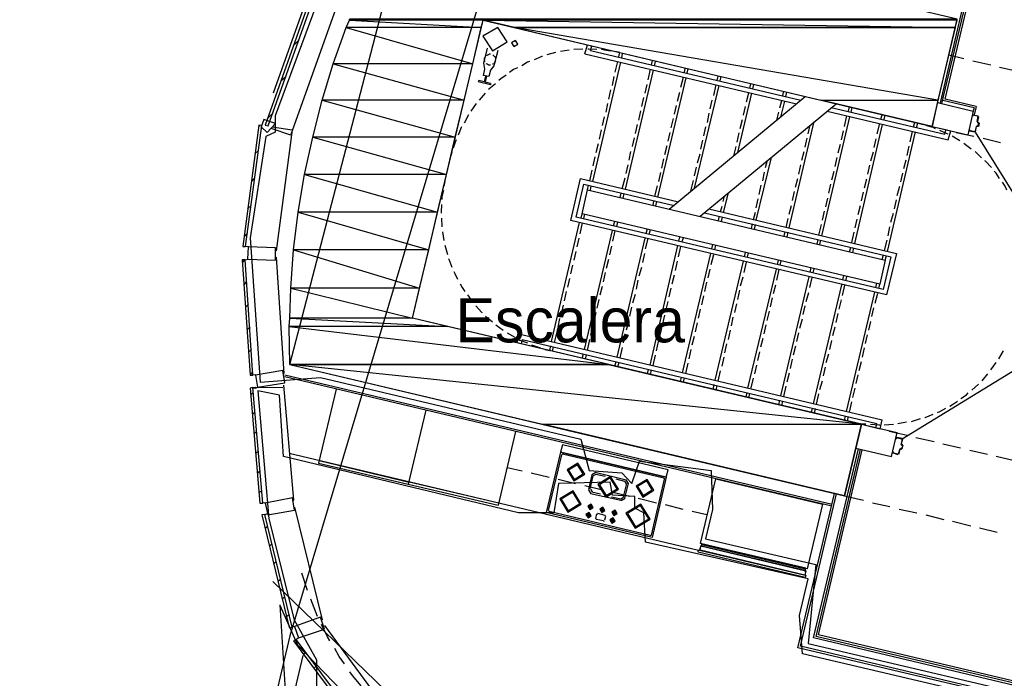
# Model space of a CAD drawing. Header units: feet. Extents: x -79 to 198, y -22 to 181.
# Tile 100 of 164: x 21 to 48, y 112 to 130. Entities that reach past the tile are written whole.
import ezdxf
from ezdxf.enums import TextEntityAlignment as Align

# ---------------------------------------------------------------- set-up
doc = ezdxf.new("R2010")
doc.units = ezdxf.units.FT
for name, color, linetype in [('A-AREA-COMUN', 252, 'CONTINUOUS'), ('A-AREA-UNIDAD', 30, 'CONTINUOUS'), ('A-LINEA', 7, 'CONTINUOUS'), ('A-MURO-CONCRETO', 8, 'CONTINUOUS'), ('A-NOMBRE-ESPACIO', 2, 'CONTINUOUS')]:
    doc.layers.add(name, color=color, linetype=linetype)

msp = doc.modelspace()

# ---------------------------------------------------------------- linework, layer by layer
at = {"layer": 'A-AREA-COMUN'}
msp.add_lwpolyline([(29.28, 131.0933), (27.968, 127.5378), (27.968, 127.0933), (27.712, 126.9689), (27.28, 124.2133), (27.552, 120.2844), (29.2, 120.4089), (36.288, 118.7378), (36.512, 117.8844), (37.408, 117.8133), (37.68, 117.5289), (37.888, 118.1333), (39.84, 117.8844), (39.872, 116.8178), (39.68, 116.0178), (42.688, 115.3244), (42.48, 113.1733), (60.16, 109.0133)], dxfattribs=at)
at = {"layer": 'A-AREA-UNIDAD'}
msp.add_lwpolyline([(59.92, 108.7644), (42.32, 112.8889), (42.24, 113.9378), (42.48, 114.9333), (38.048, 115.9289), (38, 116.7289), (37.76, 116.8533), (37.76, 117.1733), (37.152, 117.2089), (37.088, 117.5644), (35.68, 117.5289), (35.552, 116.7289), (34.592, 116.7289), (28.192, 118.2578), (28.08, 119.9289), (27.488, 120.0533), (27.792, 116.5689), (28.48, 113.8133), (29.088, 112.7289), (29.088, 112.0178)], dxfattribs=at)
at = {"layer": 'A-LINEA'}
for p, q in [((36.6881, 141.2357), (28.3665, 113.3809)), ((36.6881, 141.2357), (28.3665, 113.3809)), ((36.6881, 141.2357), (28.3665, 113.3809)), ((31.7159, 133.6567), (28.3582, 120.754)), ((46.08, 127.8844), (47.4267, 133.6044)), ((46.12, 127.8711), (47.4667, 133.5378)), ((46.2133, 127.9911), (47.5067, 133.4711)), ((27.92, 128.1644), (28.9067, 130.9378)), ((28.3867, 127.0044), (29.6667, 130.5911)), ((28.48, 129.4711), (28.6133, 129.6044)), ((34.0267, 129.3111), (33.92, 128.8978)), ((35.6, 129.2578), (35.36, 129.1911)), ((35.9733, 129.3244), (35.7333, 129.2844)), ((36.3467, 129.3511), (36.0933, 129.3378)), ((36.4, 129.2178), (36.4667, 129.4711)), ((36.5467, 129.3111), (36.5867, 129.4311)), ((36.5467, 129.3111), (42.28, 127.9644)), ((37.3467, 129.2578), (37.2133, 129.2844)), ((37.32, 129.1378), (37.3467, 129.2578)), ((36.4, 129.2178), (42.16, 127.8578)), ((36.6133, 125.7511), (37.3733, 128.9911)), ((37.2267, 128.7244), (37.2933, 129.0178)), ((37.4, 129.1111), (37.4267, 129.2311)), ((38.2133, 128.9244), (38.24, 129.0444)), ((38.2933, 128.8978), (38.32, 129.0178)), ((46.3067, 129.1911), (46.72, 129.0978)), ((46.96, 129.0311), (47.4533, 128.9244)), ((33.6667, 128.8044), (33.6267, 128.6311)), ((37.5067, 125.5378), (38.2667, 128.7778)), ((38.12, 128.5111), (38.1867, 128.8044)), ((39.1067, 128.7111), (39.1333, 128.8311)), ((39.1867, 128.6978), (39.2133, 128.8178)), ((47.6933, 128.8578), (48.1867, 128.7511)), ((28.12, 128.4844), (28.2533, 128.6044)), ((33.7867, 128.6044), (33.6267, 128.6311)), ((33.6933, 128.6178), (33.6533, 128.4578)), ((33.72, 128.6178), (33.68, 128.4578)), ((37.1467, 128.3644), (37.2, 128.6044)), ((38.3867, 125.3244), (39.16, 128.5644)), ((39.0133, 128.3111), (39.08, 128.5911)), ((40, 128.4978), (40.0267, 128.6178)), ((40.08, 128.4844), (40.1067, 128.6044)), ((37.0533, 127.9911), (37.1067, 128.2444)), ((38.04, 128.1511), (38.0933, 128.3911)), ((38.92, 127.9378), (38.9867, 128.1778)), ((39.3867, 125.5644), (40.0533, 128.3644)), ((39.9067, 128.0844), (39.9733, 128.3778)), ((40.8933, 128.2844), (40.92, 128.4044)), ((40.9733, 128.2711), (41, 128.3911)), ((41.7867, 128.0844), (41.8133, 128.2044)), ((41.8667, 128.0578), (41.8933, 128.1778)), ((33.68, 128.1511), (33.52, 127.9644)), ((37.9467, 127.7911), (38, 128.0311)), ((38.6933, 124.9911), (42.4, 128.0578)), ((39.8133, 127.7244), (39.8667, 127.9644)), ((40.56, 126.5378), (40.9467, 128.1511)), ((40.8, 127.9111), (40.8667, 128.1644)), ((41.7067, 127.7511), (41.76, 127.9511)), ((41.7333, 127.4978), (41.84, 127.9378)), ((47, 127.7511), (46.1467, 127.9511)), ((47.0533, 127.7911), (46.2133, 127.9911)), ((33.44, 127.8711), (33.2933, 127.6578)), ((36.9733, 127.6311), (37.0267, 127.8711)), ((37.8667, 127.4178), (37.92, 127.6711)), ((38.84, 127.5778), (38.8933, 127.8178)), ((39.5333, 124.8044), (43.24, 127.8578)), ((40.72, 127.5511), (40.7733, 127.7911)), ((41.6267, 127.4178), (41.68, 127.6311)), ((43, 127.6578), (46.2933, 126.8844)), ((43.1067, 127.7644), (46.2, 127.0311)), ((43.5733, 127.6578), (43.6, 127.7778)), ((43.6533, 127.6311), (43.68, 127.7644)), ((46, 127.8978), (46.9733, 127.6578)), ((46.9733, 127.6578), (46.8267, 127.0178)), ((47, 127.7511), (46.9733, 127.6711)), ((47.0533, 127.7911), (47, 127.5644)), ((27.7733, 127.4844), (27.9067, 127.6178)), ((33.2267, 127.5644), (33.1067, 127.3378)), ((36.88, 127.2711), (36.9333, 127.5111)), ((38.7467, 127.2044), (38.8133, 127.4578)), ((39.7333, 127.3511), (39.7867, 127.6044)), ((40.6267, 127.1911), (40.6933, 127.4311)), ((41.96, 124.4844), (42.64, 127.3778)), ((42.8533, 124.2711), (43.6133, 127.5111)), ((43.4667, 127.2444), (43.5333, 127.5378)), ((44.4533, 127.4444), (44.4933, 127.5644)), ((44.5467, 127.4311), (44.5733, 127.5511)), ((46.9733, 127.5644), (47.12, 127.5244)), ((46.9733, 127.5511), (46.9733, 127.5511)), ((47.0805, 127.3757), (47.0954, 127.3516)), ((47.0933, 127.3644), (47.1333, 127.3511)), ((47.1067, 127.5244), (47.1067, 127.5244)), ((27.52, 127.2444), (27.5467, 127.2711)), ((28.3867, 127.0044), (27.8533, 127.1911)), ((36.8, 126.8978), (36.8533, 127.1511)), ((37.7733, 127.0578), (37.8267, 127.2978)), ((39.64, 126.9911), (39.6933, 127.2311)), ((42.48, 127.0444), (42.5333, 127.2844)), ((43.3867, 126.8844), (43.44, 127.1244)), ((43.7467, 124.0578), (44.5067, 127.2978)), ((44.36, 127.0444), (44.4267, 127.3244)), ((44.64, 123.8444), (45.4, 127.0978)), ((45.2533, 126.8311), (45.32, 127.1111)), ((45.3467, 127.2311), (45.3867, 127.3511)), ((45.4267, 127.2178), (45.4667, 127.3378)), ((45.5867, 127.2978), (45.4667, 127.3378)), ((45.8533, 127.2444), (46.8267, 127.0178)), ((45.8533, 127.2444), (46.2667, 127.1511)), ((46.2, 127.0311), (46.2267, 127.1511)), ((46.2267, 127.1511), (46.36, 127.1244)), ((46.2933, 126.8844), (46.36, 127.1244)), ((47.0533, 127.2444), (47.0267, 127.0978)), ((47.0779, 127.2572), (47.0539, 127.2424)), ((47.1067, 127.2578), (47.1067, 127.2578)), ((47.12, 127.3378), (47.12, 127.3378)), ((47.1333, 127.3378), (47.12, 127.2444)), ((37.6933, 126.6978), (37.7467, 126.9378)), ((38.6667, 126.8444), (38.72, 127.0844)), ((39.56, 126.6311), (39.6133, 126.8711)), ((40.5467, 126.8178), (40.6, 127.0711)), ((42.4, 126.6844), (42.4533, 126.9244)), ((44.28, 126.6711), (44.3333, 126.9111)), ((46.6133, 126.8578), (46.4, 126.9778)), ((46.5067, 127.0844), (46.9867, 126.9778)), ((47.0274, 127.09), (49.2642, 123.4848)), ((47.24, 126.9244), (47.72, 126.8044)), ((27.4133, 126.4978), (27.5067, 126.5911)), ((36.7067, 126.5378), (36.7733, 126.7778)), ((37.6, 126.3244), (37.6533, 126.5644)), ((38.5733, 126.4844), (38.64, 126.7244)), ((40.4533, 126.4444), (40.52, 126.6978)), ((42.3067, 126.3244), (42.3733, 126.5644)), ((43.2933, 126.5244), (43.36, 126.7644)), ((45.1733, 126.4578), (45.2267, 126.7111)), ((46.92, 126.6311), (46.72, 126.7778)), ((47.2, 126.3911), (47.0267, 126.5644)), ((32.7733, 126.5378), (32.7333, 126.4044)), ((36.6267, 126.1778), (36.68, 126.4178)), ((38.4933, 126.1111), (38.5467, 126.3644)), ((39.4667, 126.2578), (39.5333, 126.4978)), ((41.0667, 124.6978), (41.48, 126.4044)), ((41.32, 126.1244), (41.3733, 126.3244)), ((43.2133, 126.1511), (43.2667, 126.4044)), ((44.1867, 126.3111), (44.2533, 126.5511)), ((45.08, 126.0978), (45.1467, 126.3378)), ((36.5333, 125.7644), (36.6, 126.0578)), ((37.52, 125.9644), (37.5733, 126.2044)), ((39.3867, 125.8978), (39.44, 126.1378)), ((42.2267, 125.9511), (42.28, 126.2044)), ((43.12, 125.7911), (43.1867, 126.0311)), ((44.1067, 125.9511), (44.16, 126.1911)), ((27.32, 125.7511), (27.4133, 125.8444)), ((37.4133, 125.5511), (37.4933, 125.8444)), ((38.4133, 125.7511), (38.4667, 125.9911)), ((39.28, 125.4844), (39.36, 125.7778)), ((41.24, 125.7644), (41.2933, 126.0044)), ((42.1333, 125.5911), (42.2, 125.8311)), ((44.0133, 125.5778), (44.08, 125.8178)), ((45, 125.7378), (45.0533, 125.9778)), ((32.5867, 125.7511), (32.56, 125.6178)), ((36.4667, 125.5244), (36.4933, 125.6444)), ((36.5467, 125.5111), (36.5733, 125.6311)), ((38.3067, 125.3511), (38.3733, 125.6311)), ((41.1467, 125.3911), (41.2, 125.6444)), ((43.04, 125.4311), (43.0933, 125.6711)), ((44.9067, 125.3644), (44.9733, 125.6178)), ((37.36, 125.3111), (37.3867, 125.4311)), ((37.44, 125.2978), (37.4667, 125.4178)), ((38.2533, 125.0978), (38.28, 125.2178)), ((40.16, 125.2044), (40.2, 125.3511)), ((40.1733, 124.8978), (40.3067, 125.4444)), ((41.0667, 125.0311), (41.12, 125.2711)), ((42.0533, 125.2311), (42.1067, 125.4711)), ((42.96, 125.0578), (43.0133, 125.2978)), ((43.9333, 125.2178), (43.9867, 125.4578)), ((44.8267, 125.0044), (44.88, 125.2444)), ((27.2133, 125.0044), (27.3067, 125.0978)), ((38.3333, 125.0844), (38.36, 125.2044)), ((40.0933, 124.9244), (40.1333, 125.0711)), ((41.96, 124.8578), (42.0267, 125.0978)), ((43.84, 124.8444), (43.9067, 125.0978)), ((32.4933, 124.7511), (32.5067, 124.5111)), ((36.2933, 124.7511), (36.32, 124.8711)), ((36.3733, 124.7378), (36.4, 124.8578)), ((40.04, 124.6844), (40.0667, 124.8044)), ((40.12, 124.6578), (40.1467, 124.7778)), ((40.9867, 124.7111), (41.04, 124.9111)), ((41.88, 124.4978), (41.9333, 124.7378)), ((42.8667, 124.6978), (42.92, 124.9378)), ((43.76, 124.4844), (43.8133, 124.7244)), ((44.7333, 124.6444), (44.8, 124.8844)), ((35.4933, 121.3911), (36.2533, 124.6311)), ((36.2667, 124.3244), (36.3333, 124.6178)), ((36.3867, 121.1778), (37.1467, 124.4178)), ((37.1733, 124.5378), (37.2133, 124.6578)), ((37.2667, 124.5244), (37.2933, 124.6444)), ((38.0667, 124.3378), (38.1067, 124.4578)), ((38.1467, 124.3111), (38.1867, 124.4311)), ((40.9333, 124.4711), (40.96, 124.5911)), ((41.0133, 124.4444), (41.04, 124.5778)), ((42.7733, 124.2844), (42.84, 124.5778)), ((44.6533, 124.2711), (44.7067, 124.5111)), ((27.12, 124.2444), (27.2133, 124.3378)), ((32.52, 124.3778), (32.56, 124.1378)), ((36.1867, 123.9644), (36.24, 124.2044)), ((37.16, 124.1244), (37.2267, 124.4044)), ((37.28, 120.9644), (38.04, 124.2044)), ((38.0533, 123.9111), (38.12, 124.1911)), ((38.96, 124.1244), (38.9867, 124.2444)), ((39.04, 124.0978), (39.08, 124.2178)), ((41.8267, 124.2578), (41.8533, 124.3778)), ((41.8267, 124.2578), (41.84, 124.3511)), ((41.9067, 124.2444), (41.9333, 124.3644)), ((42.72, 124.0444), (42.7467, 124.1644)), ((42.8, 124.0311), (42.8267, 124.1511)), ((43.6667, 124.0844), (43.7333, 124.3644)), ((44.56, 123.8711), (44.6267, 124.1511)), ((27.24, 123.9644), (27.16, 123.9778)), ((32.5867, 124.0178), (32.6533, 123.7644)), ((37.08, 123.7511), (37.1333, 123.9911)), ((38.1733, 120.7511), (38.9333, 124.0044)), ((38.9467, 123.6978), (39.0133, 123.9778)), ((39.8533, 123.9111), (39.88, 124.0311)), ((39.9333, 123.8844), (39.96, 124.0178)), ((43.6, 123.8311), (43.64, 123.9511)), ((43.6933, 123.8178), (43.72, 123.9378)), ((27.0667, 123.5511), (27.1467, 123.6178)), ((27.1467, 123.6178), (27.2267, 123.6311)), ((27.9867, 123.8578), (27.9733, 123.8578)), ((36.1067, 123.6044), (36.16, 123.8444)), ((36.9867, 123.3911), (37.0533, 123.6311)), ((37.9733, 123.5378), (38.0267, 123.7911)), ((39.0533, 120.5378), (39.8267, 123.7911)), ((39.84, 123.4844), (39.9067, 123.7644)), ((40.7467, 123.6978), (40.7733, 123.8178)), ((40.8267, 123.6844), (40.8533, 123.8044)), ((44.4933, 123.6311), (44.5333, 123.7511)), ((44.5733, 123.6044), (44.6133, 123.7244)), ((36.0133, 123.2311), (36.0667, 123.4711)), ((37.88, 123.1778), (37.9467, 123.4178)), ((38.8667, 123.3244), (38.92, 123.5778)), ((39.76, 123.1244), (39.8133, 123.3644)), ((39.9467, 120.3378), (40.72, 123.5778)), ((40.7333, 123.2711), (40.8, 123.5511)), ((40.84, 120.1244), (41.6133, 123.3644)), ((41.6267, 123.0578), (41.6933, 123.3511)), ((41.64, 123.4844), (41.6667, 123.6044)), ((41.72, 123.4711), (41.7467, 123.5911)), ((42.5333, 123.2711), (42.56, 123.4044)), ((42.6133, 123.2578), (42.64, 123.3778)), ((35.9333, 122.8711), (35.9867, 123.1111)), ((36.9067, 123.0178), (36.96, 123.2711)), ((38.7733, 122.9644), (38.84, 123.2044)), ((40.64, 122.9111), (40.7067, 123.1511)), ((41.7333, 119.9111), (42.5067, 123.1511)), ((42.52, 122.8578), (42.5867, 123.1378)), ((43.4267, 123.0711), (43.4533, 123.1911)), ((43.5067, 123.0444), (43.5333, 123.1644)), ((27.12, 122.9378), (27.1867, 123.0178)), ((36.8133, 122.6578), (36.88, 122.8978)), ((37.8, 122.8178), (37.8533, 123.0578)), ((38.6933, 122.6044), (38.7467, 122.8444)), ((39.6667, 122.7511), (39.72, 123.0044)), ((41.5333, 122.6978), (41.6, 122.9378)), ((42.6267, 119.6978), (43.4, 122.9378)), ((43.4133, 122.6444), (43.48, 122.9244)), ((44.32, 122.8578), (44.3467, 122.9778)), ((44.4, 122.8311), (44.4267, 122.9511)), ((35.84, 122.4978), (35.8933, 122.7511)), ((36.7333, 122.2978), (36.7867, 122.5378)), ((37.7067, 122.4444), (37.7733, 122.6844)), ((39.5867, 122.3911), (39.64, 122.6311)), ((40.56, 122.5378), (40.6133, 122.7911)), ((41.4533, 122.3378), (41.5067, 122.5778)), ((42.4267, 122.4844), (42.4933, 122.7244)), ((43.52, 119.4844), (44.2933, 122.7378)), ((44.3067, 122.4311), (44.3733, 122.7111)), ((27.16, 122.3244), (27.24, 122.4044)), ((35.76, 122.1378), (35.8133, 122.3778)), ((37.6267, 122.0844), (37.68, 122.3244)), ((38.6, 122.2311), (38.6667, 122.4844)), ((39.4933, 122.0311), (39.5467, 122.2711)), ((40.48, 122.1778), (40.5333, 122.4178)), ((42.3467, 122.1244), (42.4, 122.3644)), ((43.32, 122.2711), (43.3867, 122.5244)), ((44.2133, 122.0711), (44.2667, 122.3111)), ((33.6933, 122.0844), (33.88, 121.9244)), ((35.6667, 121.7778), (35.72, 122.0178)), ((36.6533, 121.9244), (36.7067, 122.1778)), ((38.52, 121.8711), (38.5733, 122.1111)), ((40.3867, 121.8178), (40.44, 122.0578)), ((41.36, 121.9644), (41.4267, 122.2178)), ((42.2533, 121.7511), (42.32, 122.0044)), ((43.24, 121.9111), (43.2933, 122.1511)), ((27.2, 121.7111), (27.28, 121.7911)), ((33.9733, 121.8444), (34.1733, 121.6978)), ((36.56, 121.5644), (36.6133, 121.8044)), ((37.5333, 121.7111), (37.6, 121.9644)), ((38.4267, 121.5111), (38.4933, 121.7511)), ((39.4133, 121.6578), (39.4667, 121.8978)), ((41.28, 121.6044), (41.3333, 121.8444)), ((43.1467, 121.5511), (43.2133, 121.7911)), ((44.1333, 121.6978), (44.1867, 121.9378)), ((34.28, 121.6311), (34.4933, 121.5111)), ((34.6, 121.6044), (34.5467, 121.3511)), ((34.6, 121.6044), (44.4933, 119.2578)), ((35.5733, 121.3644), (35.64, 121.6578)), ((37.4533, 121.3511), (37.5067, 121.5911)), ((39.32, 121.2978), (39.3867, 121.5378)), ((40.3067, 121.4444), (40.36, 121.6978)), ((41.1867, 121.2444), (41.2533, 121.4844)), ((42.1733, 121.3911), (42.2267, 121.6311)), ((44.04, 121.3378), (44.0933, 121.5778)), ((34.6933, 121.4444), (34.6667, 121.3244)), ((34.6933, 121.4444), (44.3467, 119.1644)), ((35.44, 121.1511), (35.4667, 121.2711)), ((35.52, 121.1244), (35.5467, 121.2444)), ((36.4667, 121.1511), (36.5333, 121.4444)), ((37.36, 120.9511), (37.4267, 121.2311)), ((38.3467, 121.1378), (38.4, 121.3911)), ((40.2133, 121.0844), (40.2667, 121.3244)), ((42.08, 121.0311), (42.1467, 121.2711)), ((43.0667, 121.1778), (43.12, 121.4178)), ((43.96, 120.9644), (44.0133, 121.2178)), ((27.24, 121.0978), (27.32, 121.1778)), ((35.3067, 121.1778), (35.44, 121.1511)), ((36.32, 120.9378), (36.36, 121.0578)), ((36.4133, 120.9111), (36.44, 121.0311)), ((38.2533, 120.7378), (38.32, 121.0178)), ((39.24, 120.9244), (39.2933, 121.1778)), ((40.1333, 120.7244), (40.1867, 120.9644)), ((41.1067, 120.8711), (41.16, 121.1111)), ((42.9733, 120.8178), (43.04, 121.0578)), ((48.6558, 120.9507), (45.0408, 118.73)), ((47.6667, 120.9244), (47.8, 121.1378)), ((28.36, 120.7644), (43.4667, 117.1911)), ((37.2133, 120.7244), (37.2533, 120.8444)), ((37.2933, 120.6978), (37.3333, 120.8311)), ((39.1467, 120.5244), (39.2133, 120.8044)), ((41.0267, 120.5111), (41.08, 120.7511)), ((42, 120.6578), (42.0533, 120.9111)), ((42.8933, 120.4578), (42.9467, 120.6978)), ((43.8667, 120.6044), (43.9333, 120.8444)), ((47.4533, 120.6178), (47.6, 120.8178)), ((27.28, 120.4844), (27.36, 120.5644)), ((27.44, 120.4844), (27.36, 120.4711)), ((28.2, 120.5244), (28.1867, 120.5244)), ((28.2267, 120.4844), (43.1333, 116.9644)), ((43.12, 116.9111), (28.2267, 120.4311)), ((38.1067, 120.5111), (38.1333, 120.6311)), ((38.1867, 120.4978), (38.2133, 120.6178)), ((39, 120.2978), (39.0267, 120.4178)), ((39.08, 120.2844), (39.1067, 120.4044)), ((40.0267, 120.3111), (40.0933, 120.5911)), ((40.92, 120.0978), (40.9867, 120.3911)), ((41.9067, 120.2978), (41.9733, 120.5378)), ((43.7867, 120.2444), (43.84, 120.4844)), ((47.2133, 120.3244), (47.3733, 120.5111)), ((27.4267, 120.1244), (27.3467, 120.1111)), ((27.36, 120.1378), (27.44, 120.1511)), ((27.4267, 120.1244), (27.4933, 120.1511)), ((27.4267, 120.1511), (28.1733, 120.1378)), ((28.1867, 120.2044), (28.4667, 117.0711)), ((28.2133, 120.3511), (28.2267, 120.3511)), ((39.8933, 120.0844), (39.92, 120.2178)), ((39.9733, 120.0711), (40, 120.1911)), ((41.8133, 119.8978), (41.88, 120.1778)), ((42.8, 120.0844), (42.8667, 120.3244)), ((43.6933, 119.8711), (43.76, 120.1244)), ((46.9333, 120.0711), (47.12, 120.2311)), ((27.2933, 119.9511), (27.3733, 120.0044)), ((29.6267, 120.0978), (29.1467, 118.0844)), ((40.7867, 119.8844), (40.8133, 120.0044)), ((40.8667, 119.8578), (40.8933, 119.9778)), ((42.7067, 119.6844), (42.7733, 119.9644)), ((41.68, 119.6711), (41.7067, 119.7911)), ((41.76, 119.6444), (41.7867, 119.7644)), ((43.6, 119.4711), (43.6667, 119.7511)), ((27.3333, 119.4178), (27.4133, 119.4711)), ((32.0667, 119.5244), (31.5867, 117.5111)), ((32.0667, 119.5244), (31.5867, 117.5111)), ((42.5733, 119.4578), (42.6, 119.5778)), ((42.6533, 119.4311), (42.68, 119.5644)), ((43.4667, 119.2444), (43.4933, 119.3644)), ((43.5467, 119.2311), (43.5733, 119.3511)), ((43.4667, 117.1911), (43.9333, 119.1378)), ((43.5467, 119.2311), (43.68, 119.2044)), ((43.9333, 119.1378), (44.9067, 118.9111)), ((43.9333, 119.1378), (44.44, 119.0178)), ((44.32, 119.0444), (44.3467, 119.1644)), ((44.44, 119.0178), (44.4933, 119.2578)), ((44.5467, 119.1244), (44.8, 119.1378)), ((44.92, 119.1644), (45.16, 119.2044)), ((45.2933, 119.2178), (45.5333, 119.2978)), ((27.3867, 118.8844), (27.4667, 118.9378)), ((34.5067, 118.9378), (34.04, 116.9378)), ((44.68, 118.9511), (45.1733, 118.8444)), ((44.7467, 118.2578), (44.9067, 118.9111)), ((45.0133, 118.5911), (45.0533, 118.7378)), ((45.0139, 118.589), (45.0287, 118.565)), ((45.0267, 118.5911), (45.0267, 118.5911)), ((45.0533, 118.5778), (45.0267, 118.5778)), ((45.04, 118.7378), (45.04, 118.7378)), ((45.4133, 118.7778), (45.9067, 118.6711)), ((46.1467, 118.6044), (46.6267, 118.4978)), ((27.4267, 118.3511), (27.5067, 118.4044)), ((28.3467, 118.3511), (39.4933, 115.7111)), ((35.7333, 118.3778), (35.3467, 116.7378)), ((35.76, 118.3111), (35.4, 116.7911)), ((38.6133, 117.6978), (35.7333, 118.3778)), ((35.7979, 118.3239), (35.7739, 118.309)), ((38.5467, 117.6711), (35.7867, 118.3244)), ((42.6267, 113.3244), (43.8533, 118.4711)), ((42.6933, 113.3644), (43.9067, 118.4578)), ((43.7733, 118.4844), (44.7467, 118.2578)), ((44.9333, 118.3244), (44.9333, 118.3244)), ((44.9979, 118.4706), (44.9739, 118.4557)), ((45, 118.4711), (45.0267, 118.4578)), ((45.0267, 118.4711), (45.0267, 118.4711)), ((46.88, 118.4311), (47.36, 118.3244)), ((47.6, 118.2711), (48.0933, 118.1511)), ((29.1467, 118.0844), (31.5867, 117.5111)), ((29.16, 118.1511), (31.6133, 117.5644)), ((27.48, 117.8178), (27.56, 117.8711)), ((34.28, 117.9644), (34.6933, 117.8711)), ((34.9333, 117.8178), (35.4267, 117.6978)), ((36.5867, 117.7644), (36.4933, 117.3644)), ((36.6133, 117.7378), (36.5333, 117.3778)), ((36.6933, 117.8288), (36.589, 117.7644)), ((36.7005, 117.7762), (36.6283, 117.7316)), ((36.68, 117.8311), (37.52, 117.6311)), ((36.6933, 117.7778), (36.9467, 117.7244)), ((31.5867, 117.5111), (34.04, 116.9378)), ((34.0533, 116.9911), (31.6133, 117.5644)), ((35.6667, 117.6444), (36.1467, 117.5244)), ((36.4, 117.4711), (36.88, 117.3511)), ((37.24, 117.6578), (37.48, 117.5911)), ((37.5333, 117.5244), (37.44, 117.1644)), ((37.5733, 117.5378), (37.48, 117.1244)), ((37.5317, 117.5173), (37.4871, 117.5895)), ((37.5843, 117.5245), (37.52, 117.6288)), ((38.56, 117.6444), (38.2, 116.1244)), ((38.6133, 117.6978), (38.2267, 116.0578)), ((38.5728, 117.6465), (38.5579, 117.6706)), ((27.52, 117.2844), (27.6, 117.3244)), ((36.4957, 117.3511), (36.56, 117.2468)), ((36.5467, 117.2578), (37.3733, 117.0711)), ((36.5483, 117.3716), (36.5929, 117.2994)), ((36.5867, 117.2978), (36.8267, 117.2444)), ((37.12, 117.2978), (37.6133, 117.1778)), ((42.2, 113.0578), (43.2, 117.2578)), ((42.2667, 113.0978), (43.2533, 117.2444)), ((43.4667, 117.1911), (43.9867, 117.0711)), ((27.7067, 117.0044), (27.6267, 116.9911)), ((28.4667, 117.0711), (28.4533, 117.0578)), ((36.5467, 116.9111), (36.5333, 116.8444)), ((36.56, 116.9111), (36.5467, 116.8444)), ((36.56, 116.9111), (36.56, 116.9111)), ((37.12, 117.1644), (37.3733, 117.1111)), ((37.3795, 117.1127), (37.4517, 117.1573)), ((37.3867, 117.0601), (37.491, 117.1245)), ((37.8533, 117.1244), (38.3467, 117.0044)), ((38.5867, 116.9511), (39.0667, 116.8311)), ((44.2267, 117.0044), (44.7067, 116.8978)), ((27.68, 116.6844), (27.76, 116.7111)), ((38.2267, 116.0578), (35.3467, 116.7378)), ((35.4139, 116.789), (35.4287, 116.765)), ((38.1733, 116.1111), (35.4267, 116.7644)), ((36.4933, 116.6978), (36.48, 116.6311)), ((36.52, 116.6978), (36.4933, 116.6178)), ((36.5067, 116.6978), (36.5067, 116.6978)), ((36.6933, 116.5778), (36.72, 116.6978)), ((36.7446, 116.6972), (36.7205, 116.6824)), ((36.9467, 116.6578), (36.7467, 116.7111)), ((36.8667, 116.8444), (36.8533, 116.7644)), ((36.88, 116.8311), (36.8667, 116.7644)), ((36.88, 116.8444), (36.88, 116.8444)), ((36.9595, 116.6332), (36.9446, 116.6572)), ((37.2133, 116.7644), (37.2, 116.6844)), ((39.32, 116.7778), (39.72, 116.6844)), ((44.96, 116.8311), (45.44, 116.7244)), ((45.68, 116.6711), (46.1733, 116.5511)), ((36.6939, 116.5757), (36.7087, 116.5516)), ((36.9067, 116.5111), (36.7067, 116.5511)), ((36.9087, 116.4983), (36.9328, 116.5132)), ((36.96, 116.6311), (36.9333, 116.5244)), ((37.1467, 116.5378), (37.1333, 116.4711)), ((37.16, 116.5378), (37.1467, 116.4711)), ((37.16, 116.5378), (37.16, 116.5378)), ((46.4133, 116.4978), (46.9067, 116.3778)), ((27.6933, 116.3111), (27.76, 116.3644)), ((38.1887, 116.1116), (38.2128, 116.1265)), ((47.1467, 116.3244), (47.6267, 116.2044)), ((27.8, 115.8311), (27.88, 115.8844)), ((42.4, 115.1911), (39.5867, 115.8578)), ((42.4, 115.1911), (39.5867, 115.8578)), ((39.5733, 115.8311), (42.4, 115.1644)), ((39.5733, 115.8311), (42.4, 115.1644)), ((27.92, 115.3511), (28, 115.4044)), ((28.84, 114.6178), (28.6933, 115.0844)), ((27.9041, 114.8579), (34.5065, 108.473)), ((28.04, 114.8711), (28.1067, 114.9244)), ((28.1467, 114.3911), (28.2267, 114.4444)), ((29.12, 113.9111), (28.9333, 114.3778)), ((28.0933, 114.2178), (28.56, 113.1511)), ((29.1924, 96.7574), (28.1027, 114.2207)), ((28.2667, 113.9111), (28.3467, 113.9644)), ((29.24, 113.8178), (29.2267, 113.8178)), ((28.4933, 113.6311), (28.4267, 113.6178)), ((29.28, 113.6311), (29.2933, 113.6444)), ((29.3067, 113.6578), (31.1867, 111.1111)), ((21.0069, 82.2403), (28.3763, 113.3838)), ((21.0069, 82.2403), (28.3763, 113.3838)), ((21.0069, 82.2403), (28.3763, 113.3838)), ((28.5333, 113.2844), (28.6, 113.3378)), ((62.6267, 108.5911), (42.6267, 113.3244)), ((62.68, 108.6311), (42.6933, 113.3644)), ((28.56, 113.1451), (32.2288, 109.3636)), ((28.7333, 112.8844), (28.8, 112.9378)), ((62.2, 108.3378), (42.2, 113.0578)), ((62.2533, 108.3778), (42.2667, 113.0978)), ((21.5623, 82.5607), (28.7251, 112.8443)), ((29.0267, 112.4978), (29.08, 112.5511))]:
    msp.add_line(p, q, dxfattribs=at)
for points in [[(43.4667, 117.1911), (43.9333, 119.1378), (31.7067, 122.0311), (33.6267, 130.1378), (45.8533, 127.2444), (46.5333, 130.1644), (31.72, 133.6711)], [(27.7733, 127.2578), (29.0533, 130.8578), (28.9733, 130.8844), (27.6933, 127.2844), (27.7733, 127.2578)], [(34.2842, 129.5462), (34.0285, 129.9423), (33.6225, 129.7027), (33.8781, 129.3066), (34.2842, 129.5462)], [(34.571, 129.4845), (34.5066, 129.5888), (34.4023, 129.5244), (34.4667, 129.4201), (34.571, 129.4845)], [(33.7333, 129.3778), (33.64, 128.9644), (33.6667, 128.8044)], [(36.72, 129.3378), (36.5067, 129.3511), (36.48, 129.3511)], [(37.0933, 129.2978), (36.9333, 129.3244), (36.8533, 129.3378)], [(33.68, 129.0044), (33.6667, 129.0311), (33.6667, 129.0578), (33.6667, 129.0844), (33.6667, 129.1111), (33.68, 129.1244)], [(33.72, 129.1778), (33.7467, 129.1911), (33.7733, 129.2044), (33.8, 129.2178), (33.8267, 129.2178)], [(33.96, 129.0311), (33.9467, 129.0044), (33.9333, 128.9778), (33.92, 128.9511), (33.8933, 128.9378), (33.88, 128.9378)], [(33.8933, 129.1911), (33.9067, 129.1778), (33.92, 129.1644), (33.9467, 129.1378), (33.96, 129.1111), (33.96, 129.0844)], [(34.8933, 129.0178), (34.84, 128.9911), (34.68, 128.8978)], [(35.24, 129.1511), (35.2267, 129.1511), (35.0133, 129.0578)], [(33.8267, 128.9111), (33.8133, 128.9111), (33.7867, 128.9111), (33.76, 128.9244), (33.7333, 128.9378), (33.7067, 128.9511)], [(33.92, 128.8978), (33.8267, 128.7778), (33.7867, 128.6044)], [(34.56, 128.8444), (34.4533, 128.7911), (34.3467, 128.7111)], [(33.8267, 128.4178), (33.5067, 128.4978), (33.4933, 128.4578)], [(33.8267, 128.4178), (33.8267, 128.3778), (33.4933, 128.4578)], [(34.2533, 128.6444), (34.1067, 128.5378), (34.0533, 128.4978)], [(33.96, 128.4044), (33.7867, 128.2578), (33.7733, 128.2444)], [(27.5867, 127.2311), (27.7467, 127.0844), (27.9733, 127.3244), (27.6533, 127.4311), (27.5867, 127.2311)], [(47.08, 127.3778), (47.1067, 127.5244), (46.9733, 127.5511), (46.96, 127.5244), (46.96, 127.5511)], [(47.12, 127.5111), (47.0933, 127.3778), (47.0933, 127.3778)], [(27.16, 123.9778), (27.6, 127.2711), (27.52, 127.2844), (27.08, 123.9778), (27.16, 123.9778)], [(27.88, 127.2311), (28.4267, 127.1511), (27.9867, 123.8578)], [(33.04, 127.2311), (33.0267, 127.2178), (32.9467, 127.0044)], [(45.9467, 127.1778), (45.88, 127.2178), (45.7067, 127.2578)], [(46.2933, 127.0311), (46.2667, 127.0444), (46.0667, 127.1378)], [(47.0533, 127.2444), (47.0133, 127.0978), (46.8667, 127.1378), (46.88, 127.1644), (46.8667, 127.1644), (46.8667, 127.1378), (46.8667, 127.1378)], [(46.8667, 127.1244), (47.0133, 127.0978), (47.0133, 127.0978)], [(47.1067, 127.2444), (47.0667, 127.2444), (47.0667, 127.2444)], [(47.08, 127.2578), (47.1067, 127.2578), (47.12, 127.3378), (47.0933, 127.3511)], [(32.8933, 126.8844), (32.8667, 126.8178), (32.8133, 126.6578)], [(47.4667, 126.1244), (47.3067, 126.2978), (47.2933, 126.3111)], [(47.6933, 125.8311), (47.6, 125.9778), (47.5467, 126.0311)], [(39.7733, 125.0044), (44.88, 123.7911), (44.6133, 122.6578), (36.0133, 124.6844), (36.28, 125.8311), (38.9467, 125.1911)], [(32.5467, 125.4978), (32.5067, 125.3378), (32.5067, 125.2578)], [(39.6533, 124.8978), (44.7333, 123.6978), (44.52, 122.8044), (36.16, 124.7778), (36.3733, 125.6711), (38.8267, 125.0978)], [(36.32, 124.8711), (36.4667, 125.5244), (44.5733, 123.6044), (44.4267, 122.9511), (36.32, 124.8711)], [(47.8933, 125.5111), (47.84, 125.6178), (47.7733, 125.7244)], [(32.4933, 125.1244), (32.48, 124.9111), (32.48, 124.8844)], [(27.9733, 123.9378), (27.2267, 123.9644), (27.2133, 123.6311), (27.9733, 123.6044), (27.9733, 123.9378)], [(27.36, 120.4711), (27.1467, 123.6178), (27.0667, 123.6178), (27.28, 120.4711), (27.36, 120.4711)], [(27.9733, 123.6844), (27.9867, 123.6844), (28.2, 120.5244)], [(32.68, 123.6444), (32.6933, 123.6311), (32.7733, 123.4178)], [(32.8267, 123.2978), (32.8533, 123.2444), (32.9333, 123.0844)], [(33, 122.9644), (33.0533, 122.8578), (33.1333, 122.7511)], [(33.2, 122.6578), (33.3067, 122.5111), (33.3467, 122.4578)], [(33.4267, 122.3644), (33.5867, 122.1911), (33.6, 122.1778)], [(34.6, 121.4444), (34.6267, 121.4311), (34.84, 121.3511)], [(34.9467, 121.2978), (35.0267, 121.2711), (35.1867, 121.2178)], [(28.1733, 120.6044), (27.4267, 120.4711), (27.48, 120.1511), (28.2267, 120.2711), (28.1733, 120.6044)], [(27.6267, 116.9911), (27.36, 120.1378), (27.28, 120.1244), (27.5467, 116.9911), (27.6267, 116.9911)], [(46.64, 119.8444), (46.7867, 119.9378), (46.84, 119.9911)], [(46.3333, 119.6311), (46.44, 119.6978), (46.5467, 119.7644)], [(45.6533, 119.3244), (45.6667, 119.3244), (45.88, 119.4178)], [(46, 119.4578), (46.0667, 119.4844), (46.2267, 119.5778)], [(43.8, 119.1778), (43.96, 119.1511), (44.0533, 119.1511)], [(44.1733, 119.1378), (44.4, 119.1244), (44.4267, 119.1244)], [(38.6667, 117.8978), (35.7867, 118.5778), (35.7333, 118.3778), (38.6133, 117.6978), (38.6667, 117.8978)], [(44.88, 118.7778), (44.88, 118.7511), (44.8933, 118.7511), (44.8933, 118.7778), (45.04, 118.7378), (45, 118.5911)], [(45.04, 118.7511), (44.8933, 118.7778), (44.8933, 118.7778)], [(45.0133, 118.5778), (45.0533, 118.5644), (45.0267, 118.4711), (45, 118.4844)], [(45.04, 118.4711), (45.0533, 118.5644), (45.0533, 118.5644)], [(62.7467, 108.6711), (42.76, 113.4044), (43.9467, 118.4444)], [(44.9733, 118.4711), (44.9333, 118.3244), (44.8, 118.3511), (44.8, 118.3778), (44.7867, 118.3911), (44.7867, 118.3644)], [(44.9333, 118.3111), (44.8, 118.3511), (44.8, 118.3511)], [(44.9467, 118.3244), (44.9867, 118.4578), (44.9867, 118.4578)], [(36.3934, 117.781), (36.2101, 118.0778), (35.9133, 117.8946), (36.0965, 117.5977), (36.3934, 117.781)], [(36.3544, 117.7902), (36.2009, 118.0389), (35.9522, 117.8854), (36.1058, 117.6367), (36.3544, 117.7902)], [(37.3123, 117.3718), (37.0993, 117.7167), (36.7544, 117.5038), (36.9673, 117.1588), (37.3123, 117.3718)], [(37.2734, 117.381), (37.0901, 117.6778), (36.7933, 117.4946), (36.9765, 117.1977), (37.2734, 117.381)], [(38.2734, 117.341), (38.0901, 117.6378), (37.7933, 117.4546), (37.9765, 117.1577), (38.2734, 117.341)], [(38.2344, 117.3502), (38.0809, 117.5989), (37.8322, 117.4454), (37.9858, 117.1967), (38.2344, 117.3502)], [(42.4533, 115.2044), (39.5467, 115.8978), (39.96, 117.6578), (42.8667, 116.9644), (42.4533, 115.2044)], [(36.2986, 116.9687), (36.0757, 117.3297), (35.7147, 117.1068), (35.9376, 116.7458), (36.2986, 116.9687)], [(36.2597, 116.9779), (36.0665, 117.2908), (35.7537, 117.0976), (35.9468, 116.7848), (36.2597, 116.9779)], [(28.44, 117.1378), (27.6933, 116.9911), (27.76, 116.6711), (28.4933, 116.8044), (28.44, 117.1378)], [(36.6247, 116.8742), (36.5702, 116.9625), (36.482, 116.908), (36.5365, 116.8197), (36.6247, 116.8742)], [(36.5987, 116.8804), (36.5641, 116.9365), (36.5079, 116.9019), (36.5426, 116.8457), (36.5987, 116.8804)], [(38.1775, 116.5595), (37.9249, 116.9686), (37.5158, 116.7161), (37.7684, 116.3069), (38.1775, 116.5595)], [(38.1386, 116.5687), (37.9157, 116.9297), (37.5547, 116.7068), (37.7776, 116.3458), (38.1386, 116.5687)], [(28.4267, 113.6178), (27.68, 116.6844), (27.6, 116.6711), (28.3467, 113.6044), (28.4267, 113.6178)], [(28.48, 116.8844), (28.4933, 116.8844), (29.24, 113.8178)], [(36.5714, 116.6476), (36.5169, 116.7358), (36.4286, 116.6813), (36.4831, 116.5931), (36.5714, 116.6476)], [(36.5454, 116.6537), (36.5107, 116.7099), (36.4546, 116.6752), (36.4893, 116.619), (36.5454, 116.6537)], [(36.9447, 116.7942), (36.8902, 116.8825), (36.802, 116.828), (36.8565, 116.7397), (36.9447, 116.7942)], [(36.9187, 116.8004), (36.8841, 116.8565), (36.8279, 116.8219), (36.8626, 116.7657), (36.9187, 116.8004)], [(37.278, 116.7142), (37.2235, 116.8025), (37.1353, 116.748), (37.1898, 116.6597), (37.278, 116.7142)], [(37.2521, 116.7204), (37.2174, 116.7765), (37.1613, 116.7419), (37.1959, 116.6857), (37.2521, 116.7204)], [(37.1733, 116.6978), (37.2, 116.7644), (37.2, 116.7644)], [(37.2247, 116.5009), (37.1702, 116.5891), (37.082, 116.5347), (37.1365, 116.4464), (37.2247, 116.5009)], [(37.1987, 116.507), (37.1641, 116.5632), (37.1079, 116.5285), (37.1426, 116.4724), (37.1987, 116.507)], [(42.4, 115.0311), (42.4133, 115.1111), (42.4, 115.1378), (42.4133, 115.1511), (42.4, 115.1644), (42.4133, 115.1778), (42.4, 115.1911), (42.4133, 115.2044), (42.4133, 115.2178), (39.5733, 115.8844), (39.5867, 115.8578), (39.5733, 115.8578), (39.5733, 115.8311), (39.56, 115.8311), (39.56, 115.8044), (39.5333, 115.7911), (39.52, 115.7111), (42.4, 115.0311)], [(42.4, 115.0311), (42.4133, 115.1111), (42.4, 115.1378), (42.4133, 115.1511), (42.4, 115.1644), (42.4133, 115.1778), (42.4, 115.1911), (42.4133, 115.2044), (42.4133, 115.2178), (39.5733, 115.8844), (39.5867, 115.8578), (39.5733, 115.8578), (39.5733, 115.8311), (39.56, 115.8311), (39.56, 115.8044), (39.5333, 115.7911), (39.52, 115.7111), (42.4, 115.0311)], [(39.48, 115.6578), (39.4933, 115.7244), (42.4133, 115.0311), (42.4, 114.9644), (39.48, 115.6578)], [(39.48, 115.6578), (39.4933, 115.7244), (42.4133, 115.0311), (42.4, 114.9644), (39.48, 115.6578)], [(39.5333, 115.7111), (39.56, 115.8311), (42.4133, 115.1511), (42.3867, 115.0311), (39.5333, 115.7111)], [(39.5333, 115.7111), (39.56, 115.8311), (42.4133, 115.1511), (42.3867, 115.0311), (39.5333, 115.7111)], [(29.2, 113.8844), (28.4933, 113.6311), (28.6, 113.3244), (29.3067, 113.5644), (29.2, 113.8844)], [(29.4533, 113.2444), (29.3867, 113.3511), (29.2267, 113.6844)], [(30.52, 110.6178), (28.5333, 113.2844), (28.4667, 113.2444), (30.4533, 110.5644), (30.52, 110.6178)], [(29.8533, 112.6178), (29.7067, 112.8178), (29.5867, 113.0311)], [(30.3067, 112.0178), (30.0667, 112.2978), (30, 112.4044)]]:
    msp.add_lwpolyline(points, dxfattribs=at)
at = {"layer": 'A-MURO-CONCRETO'}
for points in [[(29.9867, 130.1378), (33.5733, 129.9378), (29.8933, 129.9378), (29.9867, 130.1378), (29.9867, 130.1378)], [(46.5333, 130.1644), (29.9867, 130.1644), (46.5333, 130.1378), (46.5333, 130.1644)], [(29.9867, 130.1644), (46.5333, 130.1378), (29.9867, 130.1378), (29.9867, 130.1644), (29.9867, 130.1644)], [(33.6267, 130.1378), (29.9867, 130.1378), (33.5733, 129.9378), (33.6267, 130.1378)], [(46.5333, 130.1378), (33.6267, 130.1378), (46.48, 129.9378), (46.5333, 130.1378)], [(33.6267, 130.1378), (46.48, 129.9378), (34.48, 129.9378), (33.6267, 130.1378), (33.6267, 130.1378)], [(29.8933, 129.9378), (33.3467, 128.9511), (29.5467, 128.9511), (29.8933, 129.9378), (29.8933, 129.9378)], [(33.5733, 129.9378), (29.8933, 129.9378), (33.3467, 128.9511), (33.5733, 129.9378)], [(34.48, 129.9378), (42.8267, 127.9644), (46.0133, 127.9644), (34.48, 129.9378)], [(34.48, 129.9378), (46.48, 129.9378), (46.0133, 127.9644), (34.48, 129.9378), (34.48, 129.9378)], [(29.5467, 128.9511), (33.1067, 127.9644), (29.24, 127.9644), (29.5467, 128.9511), (29.5467, 128.9511)], [(33.3467, 128.9511), (29.5467, 128.9511), (33.1067, 127.9644), (33.3467, 128.9511)], [(29.24, 127.9644), (32.8667, 126.9511), (28.9867, 126.9511), (29.24, 127.9644), (29.24, 127.9644)], [(33.1067, 127.9644), (29.24, 127.9644), (32.8667, 126.9511), (33.1067, 127.9644)], [(42.8267, 127.9644), (46.0133, 127.9644), (45.8533, 127.2444), (42.8267, 127.9644), (42.8267, 127.9644)], [(28.9867, 126.9511), (32.6267, 125.9378), (28.76, 125.9378), (28.9867, 126.9511), (28.9867, 126.9511)], [(32.8667, 126.9511), (28.9867, 126.9511), (32.6267, 125.9378), (32.8667, 126.9511)], [(28.76, 125.9378), (32.3867, 124.9111), (28.5867, 124.9111), (28.76, 125.9378), (28.76, 125.9378)], [(32.6267, 125.9378), (28.76, 125.9378), (32.3867, 124.9111), (32.6267, 125.9378)], [(28.5867, 124.9111), (32.1467, 123.8844), (28.4667, 123.8844), (28.5867, 124.9111), (28.5867, 124.9111)], [(32.3867, 124.9111), (28.5867, 124.9111), (32.1467, 123.8844), (32.3867, 124.9111)], [(28.4667, 123.8844), (31.8933, 122.8444), (28.3867, 122.8444), (28.4667, 123.8844), (28.4667, 123.8844)], [(32.1467, 123.8844), (28.4667, 123.8844), (31.8933, 122.8444), (32.1467, 123.8844)], [(28.3867, 122.8444), (31.7067, 122.0311), (28.36, 122.0311), (28.3867, 122.8444), (28.3867, 122.8444)], [(31.8933, 122.8444), (28.3867, 122.8444), (31.7067, 122.0311), (31.8933, 122.8444)], [(28.36, 122.0311), (32.6533, 121.8044), (28.3467, 121.8044), (28.36, 122.0311), (28.36, 122.0311)], [(31.7067, 122.0311), (28.36, 122.0311), (32.6533, 121.8044), (31.7067, 122.0311)], [(32.6533, 121.8044), (28.3467, 121.8044), (37.04, 120.7644), (32.6533, 121.8044)], [(28.3467, 121.8044), (37.04, 120.7644), (28.36, 120.7644), (28.3467, 121.8044), (28.3467, 121.8044)], [(28.36, 120.7644), (35.24, 119.1378), (43.9333, 119.1378), (28.36, 120.7644)], [(28.36, 120.7644), (37.04, 120.7644), (43.9333, 119.1378), (28.36, 120.7644), (28.36, 120.7644)], [(35.24, 119.1378), (43.9333, 119.1378), (43.4667, 117.1911), (35.24, 119.1378), (35.24, 119.1378)]]:
    msp.add_lwpolyline(points, dxfattribs=at)

# ---------------------------------------------------------------- texts
at = {"layer": 'A-NOMBRE-ESPACIO'}
msp.add_text('Escalera', height=1.2, dxfattribs=at).set_placement((36, 121.3689), align=Align.CENTER)

doc.saveas('drawing.dxf')
